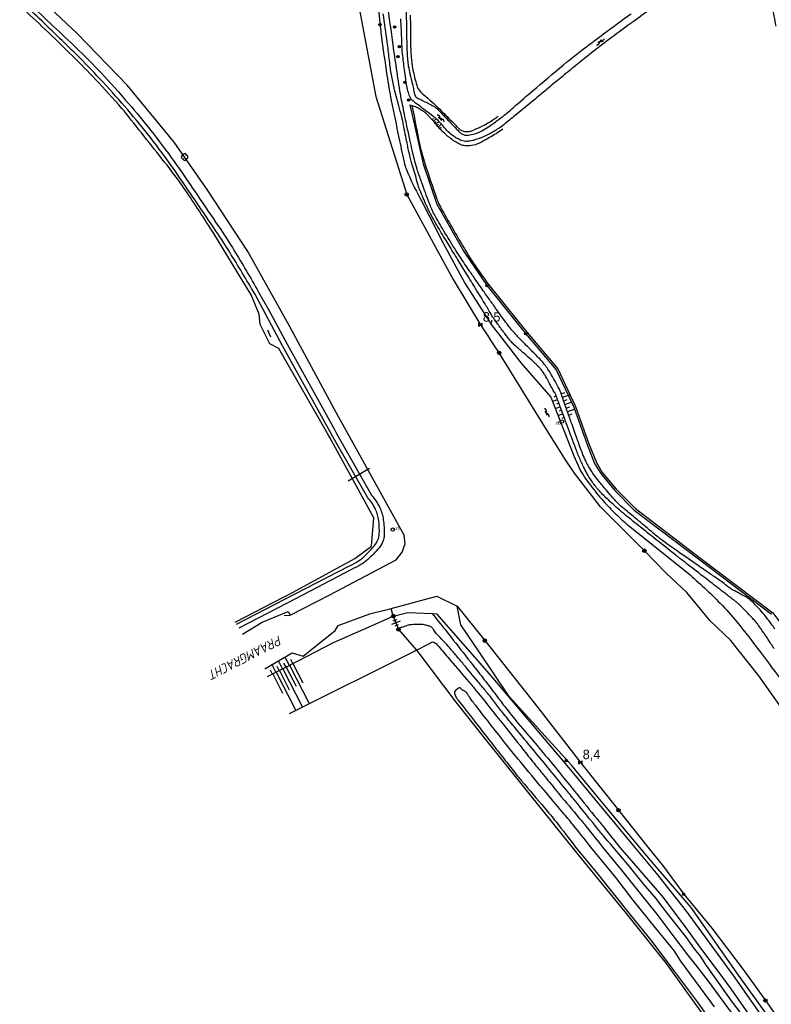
# Model space of a CAD drawing. Header units: millimetres. Extents: x 149344 to 154519, y 463794 to 476271.
# Tile 36 of 70: x 149637 to 149836, y 468458 to 468719. Entities that reach past the tile are written whole.
import ezdxf
from ezdxf.enums import TextEntityAlignment as Align

# ---------------------------------------------------------------- set-up
doc = ezdxf.new("R2010")
doc.units = ezdxf.units.MM
doc.header["$LTSCALE"] = 4
doc.layers.get('0').update_dxf_attribs({"color": 252, "linetype": 'CONTINUOUS'})
for name, color, linetype in [('Kilometrering', 252, 'CONTINUOUS'), ('symbool talud', 252, 'CONTINUOUS'), ('symbool water', 252, 'CONTINUOUS'), ('Topografie', 252, 'CONTINUOUS'), ('Waternaam', 252, 'CONTINUOUS')]:
    doc.layers.add(name, color=color, linetype=linetype)
doc.styles.add('ISO', font='ISO')
doc.styles.add('rtw_iso', font='iso-rtw.shx')

# ---------------------------------------------------------------- blocks, each defined once
blk = doc.blocks.new('DRHEK')
at = {"linetype": 'Continuous'}
for p, q in [((1.25, 0), (-1.25, 0)), ((-0.5, 0.7), (0.5, 0.7)), ((-0.5, -0.7), (0.5, -0.7))]:
    blk.add_line(p, q, dxfattribs=at)
blk = doc.blocks.new('talud')
for p, q in [((0, 0.75), (0.5, 0.75)), ((0, 0.5), (1, 0.5)), ((0, 0.25), (0.5, 0.25)), ((0, 0), (1, 0)), ((0, -0.25), (0.5, -0.25)), ((0, -0.5), (1, -0.5)), ((0, -0.75), (0.5, -0.75))]:
    blk.add_line(p, q)
blk = doc.blocks.new('water4')
at = {"linetype": 'Continuous'}
for centre, start, end in [((-0.01, 0.75), 129.7446, 230.2554), ((-0.32, 1.12), 309.7446, 50.2554), ((-0.32, 0.37), 309.7446, 50.2554), ((0.32, 0.01), 129.7446, 230.2554), ((0, 0.38), 309.7446, 50.2554), ((-0.01, -0.74), 129.7446, 230.2554), ((-0.32, -0.37), 309.7446, 50.2554), ((-0.32, -1.12), 309.7446, 50.2554), ((0, -0.37), 309.7446, 50.2554)]:
    blk.add_arc(centre, 0.244, start, end, dxfattribs=at)
blk = doc.blocks.new('struik')
at = {"linetype": 'Continuous'}
for centre, start, end in [((-0.44, 0), 91.0912, 268.9013), ((0, 0.44), 1.0233, 178.9632), ((0.44, 0), 271.6625, 88.3448), ((0, -0.45), 180.4729, 359.5406)]:
    blk.add_arc(centre, 0.45, start, end, dxfattribs=at)
blk = doc.blocks.new('paal')
for radius in [0.45, 0.2]:
    blk.add_circle((0, 0), radius)
blk = doc.blocks.new('kilometerpaal')
for p, q in [((-0.44, 0.44), (0.44, -0.44)), ((-0.44, -0.44), (-0.44, 0.44)), ((0.44, 0.44), (-0.44, -0.44)), ((0.44, -0.44), (0.44, 0.44))]:
    blk.add_line(p, q)
at = {"style": 'rtw_iso'}
blk.add_attdef('KILOMETERPAAL', (0.59, 0.87), '', height=2.5, dxfattribs=at)
blk = doc.blocks.new('boom')
for radius in [0.315, 0.225, 0.135]:
    blk.add_circle((0, 0), radius)
blk = doc.blocks.new('zinkerbord')
at = {"color": 0}
blk.add_circle((0, 0), 0.45, dxfattribs=at)
at = {"style": 'ISO'}
blk.add_attdef('ZINKERBORD', (0.7, 0), '', height=0.9, dxfattribs=at)

msp = doc.modelspace()

# ---------------------------------------------------------------- linework, layer by layer
at = {"layer": 'Topografie'}
for p, q in [((149741.04, 468695.96), (149741.6, 468693.66)), ((149702.82, 468636.7), (149703.64, 468634.87)), ((149759.22, 468638.02), (149761.67, 468634.33)), ((149724.19, 468596.84), (149729.79, 468600.15)), ((149736.13, 468561.07), (149737.51, 468557.53))]:
    msp.add_line(p, q, dxfattribs=at)
for points in [[(149803.55, 469263.61, 0), (149802.36, 469256.22, 0.000009)], [(149845.41, 468683.12, -0.000002), (149843.83, 468688.84, -0.000004), (149842.78, 468692.68, -0.000319)], [(149729.21, 468740.41, 0.000008), (149725.68, 468744.84, -0.000013)], [(149810.05, 468725.71, 0.000014), (149799.54, 468718.14, 0.000298), (149799.04, 468717.78, 0.00469), (149793.02, 468713.36, 0.006047), (149788.43, 468709.83, 0.002916), (149784.9, 468707.01, 0.002524), (149780.86, 468703.71, 0.001228), (149777.5, 468700.93, -0.000776), (149772.2, 468696.53, -0.002012), (149768.4, 468693.41, -0.002503), (149765.32, 468690.93, -0.025425), (149763.91, 468689.92, -0.015495), (149761.46, 468688.45, -0.030013), (149759.92, 468687.7, -0.021599), (149757.69, 468686.9, -0.039793), (149756.41, 468686.61, -0.044542), (149755.25, 468686.54, -0.100652), (149753.8, 468686.89, -0.060171), (149751.7, 468688.19, -0.055389), (149749.1, 468690.8, 0.061358), (149746.72, 468693.12, 0.003403), (149744.71, 468694.64, -0.00409), (149743.04, 468695.89, -0.003969), (149741.57, 468697.05, -0.011488), (149741.07, 468697.46, -0.101951), (149740.64, 468698.03, -0.047978), (149740.12, 468699.44, -0.014025), (149739.73, 468701.11, -0.01286), (149739.4, 468702.96, -0.006778), (149739.07, 468705.44, -0.003964), (149738.58, 468709.71, -0.020706), (149738.36, 468713.09, 0.01193), (149738.09, 468718.96, 0.043615)], [(149844.07, 468548.58, 0.000001), (149845.69, 468545.33, 0.000077)], [(149836.86, 468552.43, 0.005557), (149836.02, 468553.75, 0.003204), (149834.51, 468556.02, 0.007668), (149832.92, 468558.32, 0.015272), (149832.07, 468559.43, 0.017169), (149831.2, 468560.42, 0.007494), (149829.11, 468562.59, 0.004364), (149827.33, 468564.35, 0.025399), (149827.01, 468564.64, 0.002527), (149826.25, 468565.24, 0.000846), (149823.95, 468567.01, 0.00014), (149820.05, 468570.02, -0.000277), (149818.08, 468571.54, -0.000625), (149813.37, 468575.18, -0.001505), (149811.43, 468576.7, -0.001161), (149810.83, 468577.17, -0.000118), (149804.95, 468581.83, -0.000517), (149802.88, 468583.48, -0.000235), (149798.35, 468587.09, -0.01116), (149796.02, 468589.04, -0.007518), (149792.68, 468592.05, -0.02636), (149790.36, 468594.45, -0.030808), (149788.62, 468596.72, -0.017976), (149787.35, 468598.75, -0.022073), (149786.45, 468600.48, -0.006098), (149785.21, 468603.26, -0.012318), (149784.64, 468604.66, -0.000501), (149783.43, 468607.88, -0.000754), (149782.63, 468610.03, -0.000272), (149781.62, 468612.78, 0.00021), (149780.3, 468616.33, 0.002132), (149779.15, 468619.41, 0.017811), (149779, 468619.77, 0.028405), (149778.78, 468620.17, -0.010077), (149778.14, 468621.27, -0.006596), (149777.25, 468622.93, 0.008298), (149776.53, 468624.25, 0.017237), (149775.99, 468625.13, 0.016409), (149775.37, 468626.01, 0.016998), (149774.77, 468626.74, 0.021389), (149774.26, 468627.28, 0.006829), (149773.67, 468627.83, 0.002206), (149771.83, 468629.5, 0.008697), (149769.57, 468631.47, -0.014445), (149768.21, 468632.67, -0.019604), (149767.39, 468633.51, -0.017686), (149766.55, 468634.51, -0.00539), (149765.77, 468635.52, -0.001718), (149765.15, 468636.35, -0.001662), (149764.55, 468637.16, -0.003135), (149762.9, 468639.45, -0.012121), (149762.48, 468640.06, -0.012611), (149761.5, 468641.68, 0.007826), (149759.94, 468644.31, 0.000013), (149757.23, 468648.72, 0.000067), (149756.71, 468649.56, 0.000002), (149755.5, 468651.53), (149753.11, 468655.42, 0.000105), (149751.91, 468657.37, -0.000057), (149749.71, 468660.95, -0.005682), (149747.37, 468664.84, -0.009927), (149746.1, 468667.11, -0.007583), (149745.46, 468668.36, -0.010946), (149745.05, 468669.25, -0.002099), (149744.68, 468670.09, -0.0009), (149743.84, 468672.05, -0.001726), (149742.98, 468674.1, -0.012274), (149742.86, 468674.39, -0.023899), (149742.62, 468675.19, 0.008086), (149741.96, 468677.57, 0.002596), (149741.3, 468679.79, -0.004987), (149740.96, 468680.95, -0.008965), (149740.6, 468682.32, -0.006455), (149740.16, 468684.23, -0.001921), (149739.87, 468685.6, -0.001194), (149739.42, 468687.81, -0.006176), (149738.91, 468690.47, 0.011445), (149738.63, 468691.9, 0.00591), (149738.38, 468692.94, 0.003908), (149737.98, 468694.5, 0.000257), (149737.59, 468695.94, 0.000342), (149737.3, 468697.02, 0.0007), (149737.17, 468697.51, -0.000181), (149736.65, 468699.41, -0.007084), (149736.53, 468699.88, -0.002898), (149736.26, 468701.06, -0.006796), (149735.56, 468704.6, -0.014595), (149735.31, 468706.27, -0.001822), (149734.79, 468710.64, 0.003743), (149734.53, 468712.76, 0.00576), (149733.46, 468720.28, 0.012156)], [(149802.26, 468722.66, -0.000028), (149810.1, 468728.27, -0.001859)], [(149694.63, 468558.95), (149709.98, 468566.85), (149724.54, 468574.34, 0.036705), (149726.93, 468575.66, 0.046707), (149728.62, 468576.99, 0.031375), (149731.15, 468579.73, 0.065754), (149732.08, 468581.25, 0.095111), (149732.42, 468582.69, 0.03819), (149732.28, 468586.34, 0.084817), (149731.44, 468589.27, 0.069844), (149729.38, 468592.33), (149720.08, 468608.64), (149719.47, 468609.73), (149706.82, 468632.45), (149699.48, 468646.27, 0.005127), (149692.85, 468657.23, 0.01009), (149689.31, 468662.69, 0.000807), (149678.41, 468678.75, 0.006694), (149677.06, 468680.66, 0.011098), (149671.15, 468688.49, 0.011564), (149665.14, 468695.73, 0.008888), (149658.52, 468703.08, 0.009729), (149652.23, 468709.56, 0.00416), (149643.82, 468717.75, 0.006702), (149638.5, 468722.72, 0.001992)], [(149837.03, 468557.71, 0.008593), (149836.1, 468559.01, 0.006564), (149834.81, 468560.69, 0.014353), (149833.53, 468562.23, 0.011853), (149831.88, 468564, 0.018566), (149830.47, 468565.36, 0.044402), (149829.81, 468565.84, 0.008228), (149829.2, 468566.2, 0.003376), (149827.68, 468567.05, 0.00925), (149826.06, 468567.9, -0.01894), (149825.28, 468568.33, -0.049271), (149824.31, 468569.04, 0.032761), (149822.9, 468570.17, 0.000832), (149820.35, 468571.92, -0.000877), (149817.94, 468573.59, -0.000201), (149814.99, 468575.64, -0.00019), (149811.86, 468577.81, -0.004718), (149807.37, 468581, -0.016718), (149806.14, 468581.95, -0.000335), (149804.88, 468583.01, 0.000112), (149801.09, 468586.17, 0.000141), (149798.06, 468588.68, -0.000245), (149796.33, 468590.13, -0.033084), (149795.36, 468591.05, -0.009906), (149792.39, 468594.41, -0.007903), (149790.52, 468596.68, -0.011373), (149789.28, 468598.31, -0.019579), (149787.98, 468600.26, -0.026677), (149787.17, 468601.78, -0.011062), (149786.3, 468603.71, -0.013208), (149785.66, 468605.36, -0.000408), (149784.69, 468608.07, 0.000539), (149783.96, 468610.12, 0.000129), (149783.21, 468612.2, -0.000084), (149782.05, 468615.41, -0.009006), (149780.89, 468618.82, 0.017625), (149780.27, 468620.55, 0.025557), (149780.05, 468621.03, 0.005656), (149778.91, 468623.15, 0.006844), (149777.68, 468625.31, 0.013766), (149777.02, 468626.36, 0.021667), (149776.13, 468627.58, 0.02149), (149775.13, 468628.73, 0.002667), (149773.98, 468629.92, 0.002328), (149772.65, 468631.28, 0.002924), (149771.31, 468632.62, -0.003115), (149770.05, 468633.88, -0.012561), (149768.15, 468635.9, -0.015453), (149766.91, 468637.38, -0.001263), (149766.81, 468637.5, -0.005493), (149765.62, 468639.08, -0.005125), (149764.37, 468640.79, -0.000391), (149762.48, 468643.44, -0.000785), (149761.54, 468644.76, -0.000637), (149760.22, 468646.64, -0.000363), (149757.91, 468649.94, -0.00309), (149756.29, 468652.28, -0.001914), (149753.72, 468656.08, -0.008394), (149752.36, 468658.19, -0.003771), (149749.44, 468662.95, -0.010117), (149746.99, 468667.2, -0.028315), (149746.24, 468668.78, -0.005477), (149745.64, 468670.3, -0.003054), (149744.61, 468673.03, -0.000878), (149743.84, 468675.11, -0.001427), (149743.38, 468676.39, -0.010905), (149742.32, 468679.54, -0.015574), (149741.7, 468681.78, -0.003471), (149741.21, 468683.87, -0.002689), (149740.61, 468686.56, -0.000476), (149739.83, 468690.13, -0.000821), (149739.39, 468692.21, -0.002042), (149739.34, 468692.45, -0.000102), (149738.32, 468697.44, -0.008402), (149738.02, 468699.08, -0.004132), (149737.48, 468702.42, -0.000909), (149736.53, 468708.92, -0.001887), (149736.09, 468712.04, -0.001586), (149734.61, 468723.04, 0.007084)], [(149837.38, 468717.01, 0.001172), (149836.39, 468722.23, -0.00226)], [(149732.22, 468721.32), (149732.96, 468714.65, 0.007007), (149734.44, 468703.96, 0.011332), (149735.59, 468697.38, 0.00221), (149737.61, 468687.44, 0.00365), (149738.9, 468681.44, 0.049069), (149740.05, 468677.96, 0.022087), (149743.65, 468670.68), (149749.26, 468659.77), (149755.01, 468649.1), (149762.28, 468637.74), (149763.92, 468635.64), (149769.89, 468628.01), (149777.76, 468618.88), (149783.89, 468603.41), (149785.6, 468599.48, 0.02101), (149788.66, 468595.1, 0.02101), (149792.09, 468591.01, 0.018165), (149795.32, 468587.7, 0.018165), (149798.78, 468584.64), (149814.1, 468572.41, -0.016009), (149822.61, 468564.43, -0.028411), (149826.99, 468559.53, -0.005715), (149833.24, 468551.49, -0.005588), (149839.45, 468543.12, -0.03923)], [(149739.55, 468720.96, 0.0004), (149739.6, 468717.2, 0.000439), (149739.65, 468713.77, 0.006267), (149739.76, 468709.97, 0.012397), (149739.89, 468708.05, 0.020132), (149740.1, 468706.48, 0.014033), (149740.55, 468704.25, 0.003562), (149740.84, 468703.05, -0.002369), (149741.27, 468701.24, -0.013538), (149741.58, 468699.78, 0.021651), (149741.78, 468698.87, 0.104889), (149742.04, 468698.37, 0.104947), (149742.48, 468698.01, 0.002248), (149742.9, 468697.8, 0.002214), (149743.33, 468697.59, 0.001152), (149743.81, 468697.36, -0.000799), (149744.49, 468697.03, -0.023372), (149747.08, 468695.63, -0.063838), (149747.93, 468694.95, -0.00421), (149748.71, 468694.14, 0.00174), (149750.59, 468692.15, 0.000654), (149752.76, 468689.88, 0.00176), (149753.57, 468689.04, 0.075492), (149754.25, 468688.53, 0.072228), (149755.08, 468688.22, 0.056764), (149755.59, 468688.17, 0.035988), (149756.4, 468688.25, 0.043246), (149758.1, 468688.68, 0.046747), (149759.57, 468689.35, 0.011972), (149761.27, 468690.38, 0.014646), (149762.61, 468691.29, 0.004063), (149764.67, 468692.81, 0.010235), (149765.48, 468693.44, 0.00941), (149768.58, 468696.07, -0.005281), (149774.06, 468700.81, -0.001587), (149782.06, 468707.52, -0.006679), (149783.99, 468709.08, -0.005219), (149786.67, 468711.15, -0.002733), (149791.84, 468715.01, -0.000846), (149799, 468720.29, -0.002029)], [(149765.09, 468689.77, -0.006488), (149763.54, 468688.72, -0.010652), (149762.57, 468688.12, -0.003559), (149760.62, 468686.98, -0.00601), (149759.46, 468686.33, -0.065233), (149757.33, 468685.51, -0.077232), (149755.4, 468685.35, -0.060647), (149754.24, 468685.57, -0.054661), (149753.05, 468686.11, -0.041749), (149750.59, 468687.85, -0.037408), (149748.18, 468690.2, -0.004871), (149746.92, 468691.66, 0.009317), (149746.25, 468692.42, 0.002979), (149745.59, 468693.13, 0.005853), (149745.25, 468693.49, 0.032711), (149744.63, 468694.05, 0.023071), (149743.65, 468694.74, 0.013345), (149743.4, 468694.89, 0.003738), (149742.5, 468695.4, 0.030352), (149741.96, 468695.65, 0.029582), (149740.48, 468696.15), (149741.11, 468693.54), (149743.99, 468680.58), (149747.65, 468669.94), (149754.8, 468657.42), (149760.93, 468648.37), (149768.86, 468638.51), (149771.15, 468635.68), (149779.21, 468626.15), (149783.87, 468616.29), (149787.36, 468606.41), (149789.38, 468601.43), (149790.99, 468598.71), (149794.66, 468594.3), (149799.86, 468589.09), (149817.19, 468575.9), (149836.12, 468561.53)], [(149746.42, 468561.7, -0.001695), (149749.77, 468557.56, -0.003527), (149751.36, 468555.55, -0.000009), (149756.52, 468548.95, -0.000388), (149756.64, 468548.79, -0.000209), (149758.27, 468546.7, -0.000111), (149761.33, 468542.75, -0.004318), (149763.9, 468539.38, 0.004886), (149766.18, 468536.41, 0.012145), (149770.91, 468530.64, -0.006745), (149779.54, 468520.34, -0.00005), (149783.88, 468515.01, -0.000313), (149784.59, 468514.15, -0.000257), (149784.66, 468514.05, -0.000004), (149789.96, 468507.52, -0.001887), (149792.06, 468504.92, -0.001002), (149795.97, 468500), (149798.53, 468497.05), (149803.65, 468491.12), (149807.15, 468487.13), (149813.31, 468478.93), (149817.15, 468473.64), (149821.98, 468467.16), (149825.38, 468462.5), (149833.91, 468450.24)], [(149856.41, 468513.91, 0.000005), (149852.14, 468522.17, 0.000244)], [(149852.65, 468567.06, -0.000026), (149847.83, 468563.24, -0.000366)], [(149845.49, 468563.96, -0.000039), (149851.09, 468568.6, -0.001603)], [(149828.37, 468455.69), (149825.62, 468459.38), (149821.56, 468465.06), (149818.71, 468469.06), (149817.47, 468471.04), (149815.76, 468473.11), (149813.64, 468476.11), (149811.42, 468479.03), (149807.67, 468483.67), (149805.68, 468486.4), (149802.2, 468490.34), (149798.22, 468495.29), (149794.24, 468500, -0.001311), (149791.41, 468503.35, -0.004154), (149790.53, 468504.42, -0.000259), (149783.89, 468512.62, 0.001268), (149782.53, 468514.29, 0.000144), (149778.19, 468519.58, 0.000852), (149777.45, 468520.48, 0.000083), (149775.99, 468522.25, -0.00003), (149771.9, 468527.21, -0.000071), (149768.09, 468531.83, -0.000099), (149765.36, 468535.14, -0.013658), (149763.27, 468537.83, 0.013138), (149761.09, 468540.62, 0.001756), (149759.3, 468542.79, 0.000691), (149754.71, 468548.3, 0.000648), (149752.85, 468550.51, 0.000649), (149750.99, 468552.71, 0.021484), (149749.55, 468554.27, -0.01493), (149747.46, 468556.48, -0.06128), (149746.75, 468557.5, 0.101593), (149746.27, 468558.09, 0.073449), (149745.89, 468558.31, 0.037196), (149745.08, 468558.57, 0.015452), (149744.04, 468558.8, 0.039773), (149743.63, 468558.84, 0.007912), (149743.13, 468558.84, 0.00401), (149742.13, 468558.82, 0.006233), (149740.6, 468558.75, 0.044404), (149740.38, 468558.72, 0.023727), (149740.08, 468558.64, -0.005622), (149738.81, 468558.22, -0.003639), (149738.3, 468558.07, -0.002166), (149737.46, 468557.82)], [(149742.23, 468552.02), (149745.74, 468553.77, -0.129714), (149746.3, 468554.17, -0.186349), (149746.79, 468554.17, -0.041396), (149747.29, 468553.93, -0.079701), (149747.52, 468553.74, -0.002132), (149748.46, 468552.65, -0.000707), (149751.28, 468549.35, -0.000083), (149756.1, 468543.7, -0.001194), (149756.43, 468543.31, -0.005659), (149758.22, 468541.14, -0.00143), (149765.17, 468532.47, -0.001893), (149770.29, 468526, 0.003181), (149773.35, 468522.15, 0.001583), (149775.77, 468519.17, 0.001146), (149779.13, 468515.06, 0.001513), (149780, 468514.01, -0.000252), (149785.24, 468507.72, -0.003836), (149787.38, 468505.12, -0.001973), (149791.47, 468500), (149796.45, 468493.93), (149801.79, 468487.27), (149805.8, 468482.22), (149809.84, 468476.99), (149813.96, 468471.48), (149816.03, 468468.86), (149819.43, 468464.58), (149825.46, 468456.29)], [(149821.07, 468457.79), (149812.18, 468469.85), (149810.46, 468472.49), (149809.54, 468473.73), (149805.5, 468478.61), (149799.61, 468485.96), (149795.02, 468491.91), (149788.37, 468500, 0.002855), (149783.64, 468505.92, 0.005054), (149780.91, 468509.21, 0.000207), (149775.91, 468515.13, -0.001044), (149774.92, 468516.3, -0.001304), (149769.12, 468523.27, -0.004616), (149767.5, 468525.25, -0.001462), (149766.16, 468526.94, -0.000474), (149762.05, 468532.16, -0.000436), (149761.2, 468533.24, -0.000101), (149757.55, 468537.89, -0.025286), (149755.85, 468540.32, 0.070632), (149755.16, 468541.13, 0.08646), (149754.96, 468541.25, -0.036405), (149754.47, 468541.49, -0.102165), (149753.94, 468541.96, 0.238444), (149753.66, 468542.1, 0.139534), (149753.54, 468542.07, 0.024243), (149752.97, 468541.68, 0.020783), (149752.45, 468541.24, 0.098675), (149752.36, 468541.12, 0.128029), (149752.33, 468540.93, 0.047797), (149752.41, 468540.43, 0.0216), (149752.58, 468539.88, 0.052269), (149752.69, 468539.67, 0.024541), (149753.22, 468538.89, 0.003234), (149757.61, 468533.25, 0.000033), (149761.33, 468528.52, -0.000074), (149762.98, 468526.42, -0.000358), (149766.14, 468522.4, 0.000395), (149768.99, 468518.77, 0.011016), (149770.02, 468517.52, -0.001886), (149776.16, 468510.33, -0.008527), (149779.16, 468506.67, -0.004781), (149784.33, 468500), (149790.26, 468492.8), (149798.89, 468481.96), (149804.24, 468475.39), (149810.15, 468467.54), (149816.54, 468459.07), (149822.15, 468451.16)]]:
    msp.add_lwpolyline(points, format="xyb", dxfattribs=at)
at = {"layer": 'Topografie', "flags": 128}
for points in [[(149636.74, 468722.97, 0.000195), (149625.84, 468732.94, 0.00944)], [(149639.19, 468723.59, -0.000274), (149651.59, 468711.92, -0.002455), (149652.96, 468710.6, -0.013297), (149658.84, 468704.64, -0.0102), (149666.13, 468696.52, -0.011008), (149671.97, 468689.43, -0.009852), (149678.16, 468681.24, -0.007004), (149679.66, 468679.11, -0.00095), (149690.49, 468663.22, -0.012466), (149693.99, 468657.76, -0.006294), (149700.51, 468646.72), (149703.1, 468642.09), (149708.07, 468632.94), (149720.55, 468610.36), (149721.14, 468609.3), (149730.38, 468593.02, -0.064701), (149732.53, 468589.74, -0.077892), (149733.49, 468586.61, -0.039156), (149733.74, 468582.5, -0.095262), (149733.39, 468580.82, -0.074774), (149732.3, 468579.03, -0.036972), (149729.36, 468575.98, -0.046666), (149727.58, 468574.67, -0.036867), (149725.09, 468573.41), (149710.45, 468565.71), (149695.27, 468557.88)], [(149694.3, 468559.49), (149709.67, 468567.4), (149725.98, 468576.27), (149730.32, 468579.58), (149730.96, 468586.99), (149719.3, 468608.22), (149718.69, 468609.28), (149705.86, 468631.78), (149703.44, 468633.03), (149700.96, 468638.1), (149700.69, 468640.83), (149698.52, 468645.95), (149688.62, 468662.2, 0.009497), (149680.99, 468673.82, 0.016631), (149676.29, 468680.22, 0.001215), (149665.48, 468693.89, 0.011946), (149664.35, 468695.25, 0.00887), (149657.38, 468702.92, 0.010705), (149651.36, 468709.05, 0.002708), (149643.96, 468716.2, 0.003283), (149637.78, 468722.01, 0.002034)], [(149740.62, 468719.87, -0.001978), (149740.65, 468716.14, 0.002992), (149740.67, 468713.68, 0.005382), (149740.72, 468711.59, 0.004816), (149740.83, 468709.25, 0.012713), (149740.94, 468707.95, 0.009863), (149741.15, 468706.27, 0.018201), (149741.32, 468705.33, 0.006767), (149741.92, 468702.83, 0.020703), (149742.48, 468700.91, 0.068458), (149742.75, 468700.37, 0.071885), (149744.16, 468698.85, -0.025945), (149748.41, 468695.02, -0.000204), (149751.49, 468691.94, -0.000891), (149752.19, 468691.23, -0.008485), (149752.88, 468690.51, 0.008898), (149753.54, 468689.83, 0.088673), (149754.06, 468689.46, 0.05989), (149754.97, 468689.17, 0.062473), (149755.78, 468689.11, 0.057503), (149756.65, 468689.26, 0.033626), (149757.18, 468689.45, 0.006788), (149759.7, 468690.62, 0.028113), (149761.53, 468691.62, 0.020786), (149763.87, 468693.22)], [(149741.61, 468693.62, 0.01536), (149743.13, 468685.62, 0.024523), (149744.47, 468680.73, 0.003851), (149747.57, 468671.5, 0.024972), (149748.11, 468670.15, 0.021725), (149749.07, 468668.29, 0.003785), (149755.23, 468657.67, 0.015462), (149757.26, 468654.47, 0.008298), (149761.33, 468648.66), (149769.25, 468638.83), (149771.53, 468636), (149779.64, 468626.42), (149784.33, 468616.48), (149787.83, 468606.59), (149789.83, 468601.65), (149791.4, 468599), (149795.03, 468594.64), (149800.19, 468589.47), (149817.49, 468576.3), (149836.47, 468561.88), (149840.77, 468556.26)]]:
    msp.add_lwpolyline(points, format="xyb", dxfattribs=at)
for points in [[(149708.86, 468561.27), (149719.35, 468566.67), (149736.85, 468575.92), (149738.45, 468577.92), (149739.23, 468580.13), (149739.03, 468582.43), (149722.79, 468611.67), (149721.65, 468613.71), (149708.59, 468637.84), (149697.65, 468657.44), (149687.09, 468673.58), (149678.18, 468686.31), (149665.83, 468701.34), (149652.44, 468715.16), (149639.65, 468727.17)], [(149726.86, 468723.15), (149731.5, 468698.44), (149739.67, 468672.5), (149751.92, 468650.01), (149759.22, 468638.02)], [(149838.79, 468536.76), (149832.83, 468545.24), (149825.35, 468554.68), (149819.9, 468559.76), (149813.73, 468567.31), (149808.33, 468572.39), (149802.53, 468578.34), (149790.97, 468589.95), (149784.07, 468598.81), (149781.84, 468602.05), (149775.76, 468611.82), (149764.14, 468630.61), (149761.67, 468634.33)], [(149735.55, 468563.03), (149747.67, 468566.33), (149753.04, 468563.72)], [(149753.04, 468563.72), (149760.32, 468554.56), (149774.36, 468536.89), (149785.64, 468522.37), (149795.68, 468509.74), (149803.49, 468500), (149807.58, 468494.9), (149812.93, 468487.53), (149820.35, 468478.55), (149828.62, 468467.66), (149834.54, 468459.42), (149842.82, 468447.6)], [(149702.88, 468545.06), (149710.94, 468549.21), (149720.28, 468554.07), (149728.32, 468557.64), (149736.13, 468561.07)], [(149707.28, 468561.25), (149708.86, 468561.27)], [(149720.75, 468557.24), (149721.52, 468558.57), (149729.96, 468561.63), (149735.55, 468563.03)], [(149736.13, 468561.07), (149735.55, 468563.03)], [(149736.13, 468561.07), (149739.96, 468562.01), (149746.42, 468561.7)], [(149746.42, 468561.7), (149747.53, 468561.64), (149761.5, 468545.79), (149782.47, 468520.99), (149799.93, 468500), (149805.64, 468493.14), (149813.57, 468483.07), (149826.03, 468466.05), (149835.57, 468452.52), (149844.3, 468440.28), (149856.4, 468422.71), (149865.16, 468408.59), (149873.34, 468394.59), (149881.11, 468381.07), (149888.9, 468366.83), (149894.01, 468354.81), (149898.42, 468343.12), (149902.43, 468328.97), (149905.94, 468312.4), (149908.67, 468297.82)], [(149702.15, 468547.09), (149709.4, 468551.35), (149712.32, 468550.5), (149720.75, 468557.24)], [(149737.51, 468557.53), (149742.23, 468552.02)], [(149742.23, 468552.02), (149742.87, 468551.27), (149752.63, 468538.32), (149760.2, 468528.87), (149771.64, 468514.59), (149785.05, 468497.97), (149797.34, 468482.88), (149808.3, 468469.19), (149819.8, 468453.24), (149830.1, 468438.53)]]:
    msp.add_lwpolyline(points, dxfattribs=at)
at = {"layer": 'Topografie'}
for points in [[(149910.03, 468297.06), (149907.43, 468312.27), (149904.91, 468327.39), (149895.81, 468354.38), (149890.77, 468367.14), (149883.13, 468382.49), (149874.23, 468395.78), (149866.06, 468409.49), (149856.85, 468424.15), (149845.27, 468440.57), (149836.5, 468453.55), (149827.02, 468466.75), (149814.93, 468483.98), (149805.1, 468495.37), (149801.25, 468500), (149789.44, 468514.19), (149783.25, 468521.67), (149766.73, 468539.83), (149758.88, 468551.57), (149754.01, 468558.78), (149753.04, 468563.72)], [(149696.2, 468556.3), (149701.47, 468559.44), (149708.36, 468562.25), (149708.86, 468561.27)], [(149708.71, 468535.27), (149742.23, 468552.02)]]:
    msp.add_lwpolyline(points, dxfattribs=at)

# ---------------------------------------------------------------- block references
at = {"layer": 'Kilometrering', "linetype": 'Continuous'}
for p, values in [((149759.22, 468638.02), {'KILOMETERPAAL': '8,5'}), ((149785.64, 468522.37), {'KILOMETERPAAL': '8,4'})]:
    msp.add_blockref('kilometerpaal', p, dxfattribs=at).add_auto_attribs(values)
at = {"layer": 'symbool talud'}
for p, xscale, yscale, zscale, rotation in [((149749.8, 468693.63), 0.454234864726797, 2, 0.454234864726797, 224.9848804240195), ((149747.39, 468691.11), 1.053722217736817, 2, 1.053722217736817, 41.21691058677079), ((149781.52, 468617), 1.982033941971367, 4, 1.982033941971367, 18.99440723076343), ((149780.28, 468616.38), 1.427189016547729, 4, 1.427189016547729, 200.4357302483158), ((149706.86, 468547.11), 2.371949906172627, 4, 2.371949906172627, 117.2578001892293), ((149706.9, 468547.13), 11.40440845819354, 4, 11.40440845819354, 297.2578001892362)]:
    msp.add_blockref('talud', p, dxfattribs=dict(at, xscale=xscale, yscale=yscale, zscale=zscale, rotation=rotation))
at = {"layer": 'symbool water'}
for p, rotation in [((149790.83, 468712.8), 128.9583902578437), ((149748.61, 468692.64), 225.0100699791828), ((149776.69, 468614.81), 208.9928806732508)]:
    msp.add_blockref('water4', p, dxfattribs=dict(at, rotation=rotation))
at = {"layer": 'Topografie', "linetype": 'Continuous'}
for name, p in [('boom', (149732.59, 468717.4)), ('boom', (149736.47, 468716.77)), ('boom', (149737.75, 468711.57)), ('boom', (149737.34, 468708.95)), ('boom', (149739.23, 468702.11)), ('boom', (149740.16, 468697.51)), ('paal', (149739.67, 468672.5)), ('boom', (149760.93, 468648.37)), ('boom', (149771.15, 468635.68)), ('paal', (149764.14, 468630.61)), ('paal', (149802.53, 468578.34)), ('paal', (149736.13, 468561.07)), ('paal', (149737.51, 468557.53)), ('paal', (149760.32, 468554.56)), ('boom', (149781.88, 468522.8)), ('paal', (149795.68, 468509.74)), ('boom', (149812.93, 468487.53)), ('paal', (149834.54, 468459.42))]:
    msp.add_blockref(name, p, dxfattribs=at)
at = {"layer": 'Topografie'}
msp.add_blockref('struik', (149680.95, 468682.41), dxfattribs=at)
at = {"layer": 'Topografie', "linetype": 'Continuous'}
ref = msp.add_blockref('zinkerbord', (149780.7, 468612.47), dxfattribs=at)
ref.add_attrib('ZINKERBORD', 'zb', (149779.03, 468611.75), dxfattribs={"layer": '0', "height": 0.9, "style": 'ISO'})
msp.add_blockref('zinkerbord', (149735.99, 468583.92), dxfattribs=at).add_auto_attribs({'ZINKERBORD': 'zb'})
at = {"layer": 'Topografie', "rotation": 21.23101502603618}
msp.add_blockref('DRHEK', (149736.82, 468559.3), dxfattribs=at)

# ---------------------------------------------------------------- texts
at = {"layer": 'Waternaam', "style": 'ISO', "oblique": 13.5}
msp.add_text('PRAAMGRACHT', height=2.5, rotation=206.9947, dxfattribs=at).set_placement((149697.09, 468550.18), align=Align.MIDDLE)

doc.saveas('drawing.dxf')
